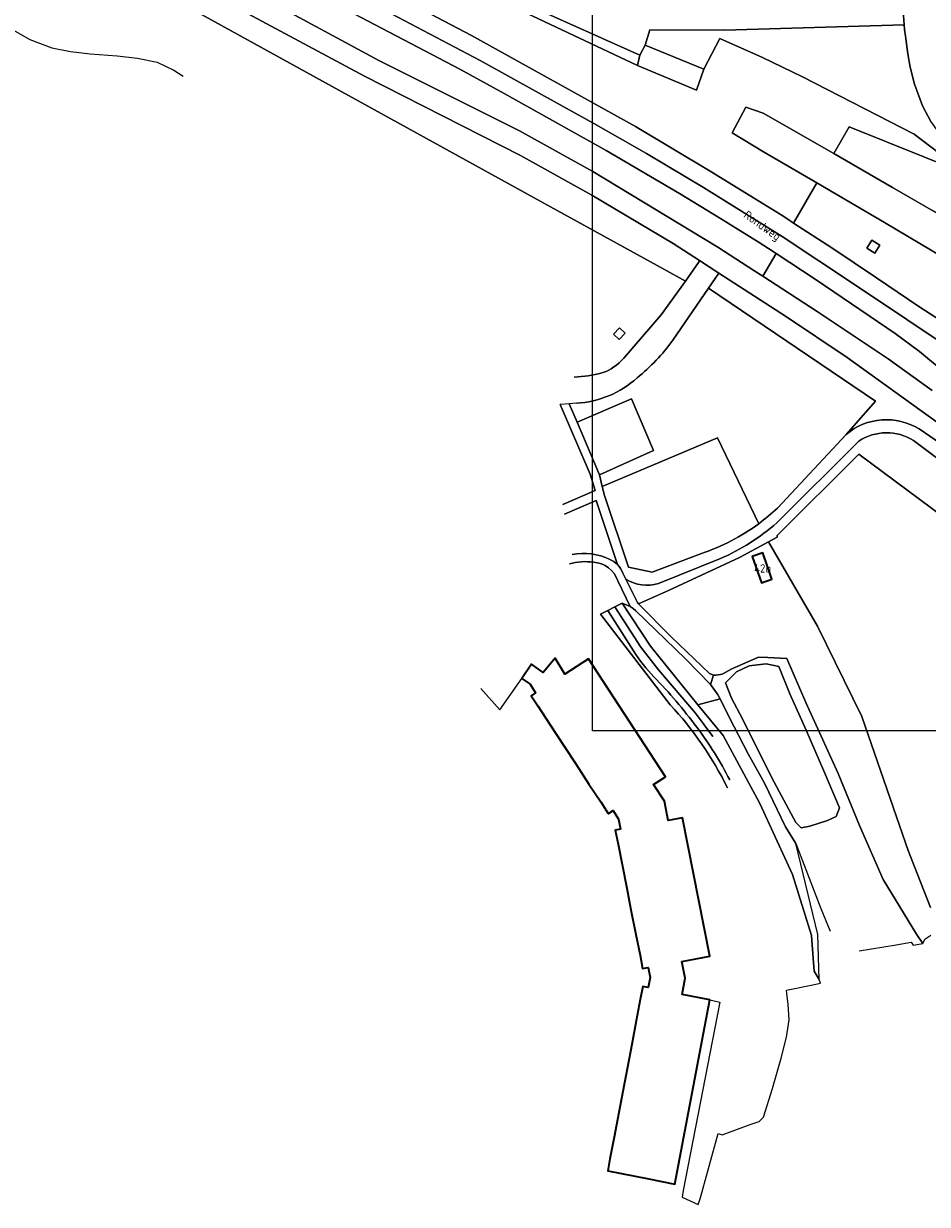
# Model space of a CAD drawing. Header units: metres. Extents: x 247853 to 249526, y 479948 to 481290.
# Tile 3 of 32: x 248434 to 248632, y 480244 to 480503. Entities that reach past the tile are written whole.
import ezdxf
from ezdxf.enums import TextEntityAlignment as Align

# ---------------------------------------------------------------- set-up
doc = ezdxf.new("R2010")
doc.units = ezdxf.units.M
for name, color, linetype, lineweight in [('B-XX-GR-BEPLANTING_CULTUUR_BOSPLANTSOEN-GV', 90, 'Continuous', 18), ('B-XX-GR-GRAS-GV', 60, 'Continuous', 13), ('B-XX-GR-GROENVOORZIENING-GV', 80, 'Continuous', 18), ('B-XX-GR-HOUTWAL-GV', 40, 'Continuous', 13), ('B-XX-IE-TERREINAFSCHEIDING_KUNSTMATIG_HEKWERK-G', 20, 'IE-TERREINAFSCHEIDING-KUNSTMATIG', 18), ('B-XX-OG-BEBOUWING-GV', 7, 'Continuous', 35), ('B-XX-OG-BEBOUWING-T18', 10, 'Continuous', 18), ('B-XX-OG-BEBOUWING_LAGE TRAFO-GV', 7, 'Continuous', 18), ('B-XX-OG-TERREIN_ERF-GV', 7, 'Continuous', 18), ('B-XX-OG-TOPOGRAFIE-T18', 10, 'Continuous', 18), ('B-XX-OG-WATER-GV', 130, 'Continuous', 18), ('B-XX-OG-WATER_SLOOT-GV', 120, 'Continuous', 18), ('B-XX-VH-ONVERHARD-GV', 252, 'Continuous', 18), ('B-XX-VH-VERHARDING_ASFALT-GV', 252, 'Continuous', 18), ('B-XX-VH-VERHARDING_BETONSTRAATSTEEN-GV', 252, 'Continuous', 18), ('B-XX-VH-VERHARDING_GESLOTEN-GV', 252, 'Continuous', 18), ('N-BH-KL-ET_LS_OV_LICHTMAST-S', 7, 'Continuous', 25)]:
    doc.layers.add(name, color=color, linetype=linetype, lineweight=lineweight)
doc.styles.add('NLCS-ISO-M-T18', font='NLCS-ISO.ttf', dxfattribs={"height": 1.8})
doc.linetypes.add('IE-TERREINAFSCHEIDING-KUNSTMATIG', pattern='A,4,[82,NLCS.SHX,S=0.75,R=90,X=0,Y=0],4,-2', length=10)

msp = doc.modelspace()

# ---------------------------------------------------------------- linework, layer by layer
at = {"layer": 'B-XX-GR-BEPLANTING_CULTUUR_BOSPLANTSOEN-GV'}
msp.add_lwpolyline([(248608.199, 480467.893), (248623.092, 480459.225), (248638.549, 480449.987), (248676.915, 480426.466), (248680.277, 480430.125), (248677.823, 480432.566), (248633.818, 480461.729), (248624.832, 480466.852), (248611.908, 480474.311), (248596.475, 480483.218), (248592.666, 480484.522), (248589.659, 480478.891), (248596.522, 480474.69)], close=True, dxfattribs=at)
at = {"layer": 'B-XX-GR-GRAS-GV'}
for points in [[(248542.251, 480508.12), (248569.388, 480495.937), (248570.569, 480498.111), (248571.546, 480501.498), (248587.941, 480501.418), (248627.382, 480502.594), (248627.089, 480506.633)], [(248586.746, 480448.117), (248584.48, 480444.814), (248621.056, 480420.01), (248614.625, 480412.717)], [(248630.66, 480413.927), (248654.046, 480397.881), (248654.649, 480398.972), (248653.474, 480401.496), (248636.282, 480414.167), (248614.891, 480429.617), (248601.346, 480438.667), (248586.746, 480448.117)]]:
    msp.add_lwpolyline(points, dxfattribs=at)
msp.add_lwpolyline([(248614.625, 480412.717, -0.3231492), (248630.66, 480413.927)], format="xyb", dxfattribs=at)
at = {"layer": 'B-XX-GR-GROENVOORZIENING-GV'}
for points in [[(248348.485, 480604.491), (248350.908, 480602.2), (248364.108, 480594.722), (248491.494, 480527.861), (248498.367, 480524.727), (248509.539, 480518.748), (248522.905, 480513.271), (248538.159, 480508.164), (248568.893, 480493.668), (248569.388, 480495.937), (248542.251, 480508.12), (248531.605, 480512.091), (248514.348, 480518.581), (248498.828, 480525.441), (248491.791, 480528.895), (248364.401, 480595.687), (248349.521, 480603.918)], [(248619.161, 480453.543), (248620.288, 480455.348), (248622.035, 480454.257), (248620.907, 480452.452)], [(248563.634, 480434.701), (248564.933, 480436.098), (248566.172, 480434.945), (248564.874, 480433.549)], [(248567.274, 480375.001), (248565.495, 480375.711), (248571.742, 480366.279), (248582.1, 480353.4), (248586.978, 480354.7), (248586.422, 480355.778), (248584.867, 480357.9), (248579.419, 480363.501), (248568.48, 480373.994), (248567.889, 480374.515)], [(248595.227, 480362.181), (248593.378, 480361.989), (248590.6, 480360.667), (248588.2, 480358.222), (248589.511, 480354.9), (248591.922, 480350.333), (248598.333, 480337.422), (248603.622, 480327.6), (248604.778, 480326.422), (248606.711, 480326.778), (248610.533, 480328.067), (248612.433, 480328.878), (248613.178, 480330.833), (248609.922, 480338.556), (248605.9, 480347.878), (248602.278, 480355.8), (248599.878, 480361.8), (248597.122, 480362.378)], [(248586.978, 480354.7), (248582.1, 480353.4), (248587.667, 480346.656), (248595.7, 480331.733), (248602.878, 480316.189), (248607.033, 480302.833), (248607.115, 480301.741), (248607.622, 480295.011), (248608.756, 480293.178), (248608.464, 480303.013), (248603.589, 480323.022), (248601.356, 480326.622), (248596.722, 480336.189), (248593.122, 480342.622), (248589.011, 480350.722)]]:
    msp.add_lwpolyline(points, close=True, dxfattribs=at)
for points in [[(248369.515, 480569.466), (248471.613, 480516.678), (248512.133, 480494.775), (248542.948, 480479.284), (248559.09, 480470.407), (248586.462, 480453.809), (248594.419, 480448.666), (248596.36, 480447.411), (248599.261, 480452.429), (248597.609, 480453.516), (248595.596, 480454.84), (248587.059, 480460.066), (248578.106, 480465.539), (248561.988, 480475.016), (248539.605, 480487.527), (248529.923, 480492.822), (248455.724, 480531.767), (248431.574, 480544.181)], [(248582.482, 480450.877), (248576.728, 480454.601), (248558.83, 480465.225), (248543.207, 480473.91), (248508.98, 480491.3), (248474.177, 480509.993), (248429.689, 480532.117), (248392.572, 480551.114), (248392.123, 480551.344), (248390.744, 480549.227)], [(248390.744, 480549.227), (248391.703, 480548.793), (248422.436, 480532.839), (248549.807, 480462.656), (248574.621, 480448.983), (248579.368, 480446.367), (248582.287, 480450.43)], [(248565.865, 480429.437), (248574.066, 480438.988), (248579.368, 480446.367), (248574.621, 480448.983), (248549.807, 480462.656), (248422.436, 480532.839)], [(248495.05, 480519.896), (248532.443, 480500.231), (248568.403, 480480.257), (248584.825, 480470.491), (248600.373, 480460.864), (248601.823, 480459.921), (248603.108, 480459.085), (248608.199, 480467.893), (248596.522, 480474.69), (248589.659, 480478.891), (248592.666, 480484.522), (248596.475, 480483.218), (248611.908, 480474.311), (248615.314, 480480.202), (248639.899, 480470.306), (248635.081, 480474.445), (248629.553, 480478.556), (248605.089, 480491.172), (248596.305, 480495.379), (248586.904, 480499.555), (248583.386, 480492.872), (248581.799, 480488.241), (248568.893, 480493.668), (248538.159, 480508.164)], [(248430.313, 480502.334), (248435.527, 480499.319), (248440.371, 480497.531), (248444.442, 480496.739), (248448.765, 480496.213), (248454.749, 480495.789), (248459.182, 480495.264), (248463.481, 480494.394), (248467.131, 480492.595), (248469.19, 480491.328)], [(248639.899, 480470.306), (248615.314, 480480.202), (248611.908, 480474.311), (248624.832, 480466.852), (248633.818, 480461.729)], [(248638.549, 480449.987), (248623.092, 480459.225), (248608.199, 480467.893), (248603.108, 480459.085), (248611.496, 480453.631), (248621.273, 480447.105), (248630.565, 480440.76), (248638.879, 480435.43)], [(248636.392, 480426.215), (248630.717, 480430.926), (248625.412, 480434.858), (248608.103, 480446.611), (248599.261, 480452.429), (248596.36, 480447.411), (248608.272, 480439.712), (248623.84, 480429.279), (248633.495, 480422.38)], [(248599.575, 480396.578), (248614.625, 480412.717), (248621.056, 480420.01), (248584.48, 480444.814), (248576.623, 480433.361)], [(248552.456, 480397.362), (248559.583, 480400.446), (248558.498, 480404.014), (248551.92, 480419.311)], [(248555.472, 480419.546), (248553.888, 480419.441), (248555.604, 480415.414), (248567.551, 480420.547), (248572.374, 480409.207), (248560.532, 480403.828), (248561.149, 480401.3)], [(248561.149, 480401.3), (248586.395, 480411.95), (248595.464, 480393.136)], [(248617.431, 480411.215), (248599.474, 480393.34)], [(248648.577, 480397.034), (248629.432, 480411.36)], [(248566.312, 480380.96), (248568.852, 480375.818), (248569.12, 480375.548), (248575.678, 480378.478), (248591.267, 480385.689), (248597.622, 480389.175), (248599.511, 480390.211), (248599.511, 480390.522), (248617.456, 480408.356), (248641.311, 480390.633), (248643.511, 480387.565), (248651.812, 480393.828), (248653.963, 480392.758), (248654.858, 480394.049), (248653.185, 480395.155)], [(248564.467, 480384.157), (248559.834, 480398.247), (248552.851, 480395.247)], [(248587.077, 480385.502), (248573.471, 480380.055)], [(248576.03, 480353.434), (248560.725, 480373.285), (248562.354, 480374.113), (248563.911, 480374.905), (248565.495, 480375.711), (248567.274, 480375.001), (248564.522, 480380.574)], [(248534.474, 480357.014), (248538.666, 480352.281), (248543.47, 480359.188), (248545.635, 480362.301), (248548.18, 480360.531), (248550.783, 480363.633), (248552.893, 480360.119), (248558.096, 480363.512), (248575.047, 480337.638), (248572.385, 480335.904), (248574.77, 480332.261), (248575.609, 480328.02), (248578.727, 480328.638), (248584.708, 480298.3), (248578.609, 480297.097), (248579.327, 480293.47), (248578.641, 480289.838), (248584.755, 480288.678), (248586.924, 480288.216), (248578.922, 480246.886), (248578.642, 480245.439), (248582.215, 480243.823), (248582.592, 480245.053), (248586.567, 480259.389), (248587.435, 480259.112), (248593.622, 480261.333), (248595.589, 480261.978), (248596.511, 480262.922), (248598.456, 480269.233), (248600.4, 480275.922), (248601.589, 480280.511), (248602.167, 480284.278), (248601.933, 480287.678), (248601.622, 480290.089), (248601.533, 480290.822), (248606.978, 480291.9), (248609.046, 480292.32), (248608.756, 480293.178), (248607.622, 480295.011), (248607.115, 480301.741)]]:
    msp.add_lwpolyline(points, dxfattribs=at)
for points in [[(248582.287, 480450.43, 0.0139763), (248582.482, 480450.877)], [(248576.623, 480433.361, -0.0663804), (248568.772, 480425.107)], [(248561.07, 480426.202, 0.1280733), (248565.865, 480429.437)], [(248554.999, 480425.296, 0.0480837), (248561.07, 480426.202)], [(248568.772, 480425.107, -0.1683203), (248555.472, 480419.546)], [(248629.432, 480411.36, 0.3003891), (248617.431, 480411.215)], [(248595.464, 480393.136, 0.0299184), (248599.575, 480396.578)], [(248599.474, 480393.34, -0.0774819), (248587.077, 480385.502)], [(248554.522, 480386.39, -0.1620444), (248562.81, 480385.305)], [(248562.81, 480385.305, -0.0949712), (248564.467, 480384.157)], [(248559.21, 480384.693, 0.1061278), (248553.93, 480384.305)], [(248564.522, 480380.574, 0.3135265), (248559.21, 480384.693)], [(248573.471, 480380.055, -0.2201054), (248566.312, 480380.96)], [(248588.614, 480335.183, 0.0732715), (248576.03, 480353.434)]]:
    msp.add_lwpolyline(points, format="xyb", dxfattribs=at)
at = {"layer": 'B-XX-GR-HOUTWAL-GV'}
for points in [[(248633.296, 480481.221), (248631.409, 480484.816), (248629.624, 480489.571), (248628.657, 480493.303), (248628.143, 480496.201), (248627.631, 480500.117), (248627.457, 480501.568), (248627.382, 480502.594), (248587.941, 480501.418), (248571.546, 480501.498), (248570.569, 480498.111), (248583.386, 480492.872), (248586.904, 480499.555), (248596.305, 480495.379), (248605.089, 480491.172), (248629.553, 480478.556), (248635.081, 480474.445)], [(248633.178, 480308.911), (248628.256, 480321.422), (248627, 480325.056), (248618.1, 480350.822), (248608.388, 480370.662), (248597.622, 480389.175), (248591.267, 480385.689), (248575.678, 480378.478), (248569.12, 480375.548), (248576.271, 480368.351), (248584.678, 480360.301), (248585.556, 480359.891)], [(248587.557, 480360.228), (248589.584, 480361.306), (248595.434, 480363.886), (248597.456, 480363.811), (248601.633, 480363.6), (248605.822, 480353.933), (248612.9, 480338.378), (248617.6, 480326.922), (248622.778, 480315.122), (248630.1, 480303.133), (248631.456, 480301.078), (248631.878, 480301.989), (248633.201, 480302.913)]]:
    msp.add_lwpolyline(points, dxfattribs=at)
msp.add_lwpolyline([(248594.024, 480385.958), (248596.345, 480386.766), (248598.365, 480380.968), (248596.044, 480380.159)], close=True, dxfattribs=at)
msp.add_lwpolyline([(248585.556, 480359.891, 0.0796422), (248587.557, 480360.228)], format="xyb", dxfattribs=at)
at = {"layer": 'B-XX-IE-TERREINAFSCHEIDING_KUNSTMATIG_HEKWERK-G'}
msp.add_lwpolyline([(248561.149, 480401.3), (248586.395, 480411.95), (248595.464, 480393.136)], dxfattribs=at)
at = {"layer": 'B-XX-OG-BEBOUWING-GV'}
for points in [[(248594.024, 480385.958), (248596.044, 480380.159), (248598.365, 480380.968), (248596.345, 480386.766)], [(248578.609, 480297.097), (248584.708, 480298.3), (248578.727, 480328.638), (248575.609, 480328.02), (248574.77, 480332.261), (248572.385, 480335.904), (248575.047, 480337.638), (248558.096, 480363.512), (248552.893, 480360.119), (248550.783, 480363.633), (248548.18, 480360.531), (248545.635, 480362.301), (248543.47, 480359.188), (248545.294, 480357.917), (248546.517, 480356.061), (248545.506, 480355.395), (248546.982, 480353.149), (248549.715, 480348.989), (248552.621, 480344.566), (248555.326, 480340.45), (248558.228, 480336.034), (248560.807, 480332.109), (248562.464, 480329.587), (248562.489, 480329.549), (248563.495, 480330.204), (248564.72, 480328.322), (248565.163, 480326.12), (248563.989, 480325.885), (248564.593, 480322.839), (248565.479, 480318.365), (248566.504, 480313.194), (248567.442, 480308.461), (248568.517, 480303.037), (248569.421, 480298.478), (248569.996, 480295.575), (248570.003, 480295.541), (248571.181, 480295.776), (248571.617, 480293.6), (248571.198, 480291.39), (248570.02, 480291.614), (248569.485, 480288.801), (248568.582, 480284.055), (248567.604, 480278.918), (248566.659, 480273.95), (248565.637, 480268.578), (248564.763, 480263.986), (248563.738, 480258.599), (248562.824, 480253.795), (248562.333, 480251.217), (248570.961, 480249.494), (248577.064, 480248.276), (248584.755, 480288.678), (248578.641, 480289.838), (248579.327, 480293.47)]]:
    msp.add_lwpolyline(points, close=True, dxfattribs=at)
at = {"layer": 'B-XX-OG-BEBOUWING_LAGE TRAFO-GV'}
msp.add_lwpolyline([(248563.634, 480434.701), (248564.874, 480433.549), (248566.172, 480434.945), (248564.933, 480436.098)], close=True, dxfattribs=at)
at = {"layer": 'B-XX-OG-TERREIN_ERF-GV'}
for points in [[(248595.464, 480393.136), (248586.395, 480411.95), (248561.149, 480401.3), (248561.627, 480399.348), (248566.913, 480383.6), (248572.124, 480382.537), (248582.894, 480386.608)], [(248641.311, 480390.633), (248617.456, 480408.356), (248599.511, 480390.522), (248599.511, 480390.211), (248597.622, 480389.175), (248608.388, 480370.662), (248618.1, 480350.822), (248627, 480325.056), (248628.256, 480321.422), (248633.178, 480308.911)]]:
    msp.add_lwpolyline(points, dxfattribs=at)
msp.add_lwpolyline([(248582.894, 480386.608, 0.079381), (248595.464, 480393.136)], format="xyb", dxfattribs=at)
at = {"layer": 'B-XX-OG-WATER-GV'}
msp.add_lwpolyline([(248585.388, 480346.436), (248581.629, 480351.594), (248573.471, 480361.099), (248569.61, 480366.026), (248563.911, 480374.905), (248562.354, 480374.113), (248568.008, 480365.216)], dxfattribs=at)
for points in [[(248568.008, 480365.216, 0.0515481), (248572.476, 480359.534)], [(248572.476, 480359.534, -0.0333283), (248581.863, 480348.502)], [(248581.863, 480348.502, -0.0441589), (248589.1, 480336.927)]]:
    msp.add_lwpolyline(points, format="xyb", dxfattribs=at)
at = {"layer": 'B-XX-OG-WATER_SLOOT-GV'}
for points in [[(248633.495, 480422.38), (248623.84, 480429.279), (248608.272, 480439.712), (248596.36, 480447.411), (248594.419, 480448.666), (248586.462, 480453.809), (248559.09, 480470.407), (248542.948, 480479.284), (248512.133, 480494.775), (248471.613, 480516.678)], [(248474.177, 480509.993), (248508.98, 480491.3), (248543.207, 480473.91), (248558.83, 480465.225), (248576.728, 480454.601), (248582.482, 480450.877), (248586.746, 480448.117), (248601.346, 480438.667), (248614.891, 480429.617), (248636.282, 480414.167)], [(248607.115, 480301.741), (248607.033, 480302.833), (248602.878, 480316.189), (248595.7, 480331.733), (248587.667, 480346.656), (248582.1, 480353.4), (248571.742, 480366.279), (248565.495, 480375.711), (248563.911, 480374.905), (248569.61, 480366.026), (248573.471, 480361.099), (248581.629, 480351.594), (248585.388, 480346.436)], [(248568.008, 480365.216), (248562.354, 480374.113), (248560.725, 480373.285), (248576.03, 480353.434)]]:
    msp.add_lwpolyline(points, dxfattribs=at)
msp.add_lwpolyline([(248583.386, 480492.872), (248570.569, 480498.111), (248569.388, 480495.937), (248568.893, 480493.668), (248581.799, 480488.241)], close=True, dxfattribs=at)
for points in [[(248572.476, 480359.534, -0.0515481), (248568.008, 480365.216)], [(248581.863, 480348.502, 0.0333283), (248572.476, 480359.534)], [(248576.03, 480353.434, -0.0732715), (248588.614, 480335.183)], [(248589.1, 480336.927, 0.0441589), (248581.863, 480348.502)]]:
    msp.add_lwpolyline(points, format="xyb", dxfattribs=at)
at = {"layer": 'B-XX-VH-ONVERHARD-GV'}
for points in [[(248582.894, 480386.608), (248572.124, 480382.537), (248566.913, 480383.6), (248561.627, 480399.348), (248561.149, 480401.3), (248560.532, 480403.828), (248560.52, 480403.877), (248555.604, 480415.414), (248553.888, 480419.441), (248551.92, 480419.311), (248558.498, 480404.014), (248559.583, 480400.446), (248552.456, 480397.362)], [(248653.185, 480395.155), (248653.475, 480395.673), (248653, 480395.99), (248654.046, 480397.881), (248630.66, 480413.927)], [(248599.474, 480393.34), (248617.431, 480411.215)], [(248614.625, 480412.717), (248599.575, 480396.578)], [(248629.432, 480411.36), (248648.577, 480397.034)], [(248552.851, 480395.247), (248559.834, 480398.247), (248564.467, 480384.157)], [(248573.471, 480380.055), (248587.077, 480385.502)], [(248565.663, 480382.274), (248566.312, 480380.96)]]:
    msp.add_lwpolyline(points, dxfattribs=at)
msp.add_lwpolyline([(248555.604, 480415.414), (248560.52, 480403.877), (248560.532, 480403.828), (248572.374, 480409.207), (248567.551, 480420.547)], close=True, dxfattribs=at)
for points in [[(248630.66, 480413.927, 0.3231492), (248614.625, 480412.717)], [(248617.431, 480411.215, -0.3003891), (248629.432, 480411.36)], [(248599.575, 480396.578, -0.0299184), (248595.464, 480393.136)], [(248595.464, 480393.136, -0.079381), (248582.894, 480386.608)], [(248587.077, 480385.502, 0.0774819), (248599.474, 480393.34)], [(248564.467, 480384.157, -0.1052448), (248565.663, 480382.274)], [(248566.312, 480380.96, 0.2201054), (248573.471, 480380.055)]]:
    msp.add_lwpolyline(points, format="xyb", dxfattribs=at)
at = {"layer": 'B-XX-VH-VERHARDING_ASFALT-GV'}
for points in [[(248431.574, 480544.181), (248455.724, 480531.767), (248529.923, 480492.822), (248539.605, 480487.527), (248561.988, 480475.016), (248578.106, 480465.539), (248587.059, 480460.066), (248595.596, 480454.84), (248597.609, 480453.516), (248599.261, 480452.429), (248608.103, 480446.611), (248625.412, 480434.858), (248630.717, 480430.926), (248636.392, 480426.215), (248639.209, 480430.379), (248616.682, 480445.463), (248600.633, 480456.13), (248583.323, 480466.907), (248570.834, 480474.33), (248559.307, 480480.891), (248534.379, 480494.759), (248492.663, 480516.741), (248479.604, 480523.614), (248390.907, 480569.805)], [(248492.663, 480516.741), (248534.379, 480494.759), (248559.307, 480480.891), (248570.834, 480474.33), (248583.323, 480466.907), (248600.633, 480456.13), (248616.682, 480445.463), (248639.209, 480430.379), (248641.62, 480433.944), (248638.879, 480435.43), (248630.565, 480440.76), (248621.273, 480447.105), (248611.496, 480453.631), (248603.108, 480459.085), (248601.823, 480459.921), (248600.373, 480460.864), (248584.825, 480470.491), (248568.403, 480480.257), (248532.443, 480500.231), (248495.05, 480519.896)]]:
    msp.add_lwpolyline(points, dxfattribs=at)
at = {"layer": 'B-XX-VH-VERHARDING_BETONSTRAATSTEEN-GV'}
msp.add_lwpolyline([(248620.907, 480452.452), (248622.035, 480454.257), (248620.288, 480455.348), (248619.161, 480453.543)], close=True, dxfattribs=at)
at = {"layer": 'B-XX-VH-VERHARDING_GESLOTEN-GV'}
for points in [[(248627.089, 480506.633), (248627.382, 480502.594), (248627.457, 480501.568), (248627.631, 480500.117), (248628.143, 480496.201), (248628.657, 480493.303), (248629.624, 480489.571), (248631.409, 480484.816), (248633.296, 480481.221), (248635.477, 480478.126), (248637.636, 480475.574), (248640.167, 480472.994), (248642.356, 480471.033), (248642.566, 480470.902), (248643.322, 480470.219), (248644.144, 480469.487), (248666.58, 480454.003), (248668.436, 480452.721), (248669.716, 480452.026), (248670.947, 480451.152), (248688.187, 480439.245), (248690.973, 480441.831)], [(248582.287, 480450.43), (248579.368, 480446.367), (248574.066, 480438.988), (248565.865, 480429.437)], [(248576.623, 480433.361), (248584.48, 480444.814), (248586.746, 480448.117), (248582.482, 480450.877)], [(248564.522, 480380.574), (248567.274, 480375.001), (248567.889, 480374.515), (248568.48, 480373.994), (248579.419, 480363.501), (248584.867, 480357.9), (248585.556, 480359.891), (248584.678, 480360.301), (248576.271, 480368.351), (248569.12, 480375.548), (248568.852, 480375.818), (248566.312, 480380.96), (248565.663, 480382.274)], [(248617.525, 480299.435), (248625.587, 480300.783), (248628.937, 480301.329), (248629.378, 480300.7), (248631.456, 480301.078), (248630.1, 480303.133), (248622.778, 480315.122), (248617.6, 480326.922), (248612.9, 480338.378), (248605.822, 480353.933), (248601.633, 480363.6), (248597.456, 480363.811), (248595.434, 480363.886), (248589.584, 480361.306), (248587.557, 480360.228)], [(248585.556, 480359.891), (248584.867, 480357.9), (248586.422, 480355.778), (248586.978, 480354.7), (248589.011, 480350.722), (248593.122, 480342.622), (248596.722, 480336.189), (248601.356, 480326.622), (248603.589, 480323.022), (248609.123, 480308.71), (248611.138, 480303.748)]]:
    msp.add_lwpolyline(points, dxfattribs=at)
for points in [[(248582.482, 480450.877, -0.0139763), (248582.287, 480450.43)], [(248568.772, 480425.107, 0.0663804), (248576.623, 480433.361)], [(248565.865, 480429.437, -0.1280733), (248561.07, 480426.202)], [(248561.07, 480426.202, -0.0480837), (248554.999, 480425.296)], [(248555.472, 480419.546, 0.1683203), (248568.772, 480425.107)], [(248562.81, 480385.305, 0.1620444), (248554.522, 480386.39)], [(248564.467, 480384.157, 0.0949712), (248562.81, 480385.305)], [(248553.93, 480384.305, -0.1061278), (248559.21, 480384.693)], [(248559.21, 480384.693, -0.3135265), (248564.522, 480380.574)], [(248565.663, 480382.274, 0.1052448), (248564.467, 480384.157)], [(248587.557, 480360.228, -0.0796422), (248585.556, 480359.891)]]:
    msp.add_lwpolyline(points, format="xyb", dxfattribs=at)
msp.add_lwpolyline([(248595.227, 480362.181), (248597.122, 480362.378), (248599.878, 480361.8), (248602.278, 480355.8), (248605.9, 480347.878), (248609.922, 480338.556), (248613.178, 480330.833), (248612.433, 480328.878), (248610.533, 480328.067), (248606.711, 480326.778), (248604.778, 480326.422), (248603.622, 480327.6), (248598.333, 480337.422), (248591.922, 480350.333), (248589.511, 480354.9), (248588.2, 480358.222), (248590.6, 480360.667), (248593.378, 480361.989)], close=True, dxfattribs=at)
at = {"layer": 'N-BH-KL-ET_LS_OV_LICHTMAST-S'}
msp.add_lwpolyline([(248559, 481151.759), (249227.984, 481151.759), (249227.984, 480347.71), (248559, 480347.71)], close=True, dxfattribs=at)

# ---------------------------------------------------------------- texts
at = {"layer": 'B-XX-OG-BEBOUWING-T18', "style": 'NLCS-ISO-M-T18'}
msp.add_text('42b', height=1.8, dxfattribs=at).set_placement((248596.327, 480383.33), align=Align.MIDDLE_CENTER)
at = {"layer": 'B-XX-OG-TOPOGRAFIE-T18', "style": 'NLCS-ISO-M-T18'}
msp.add_text('Rondweg', height=1.8, rotation=324.4, dxfattribs=at).set_placement((248596.264, 480458.541), align=Align.MIDDLE_CENTER)

doc.saveas('drawing.dxf')
